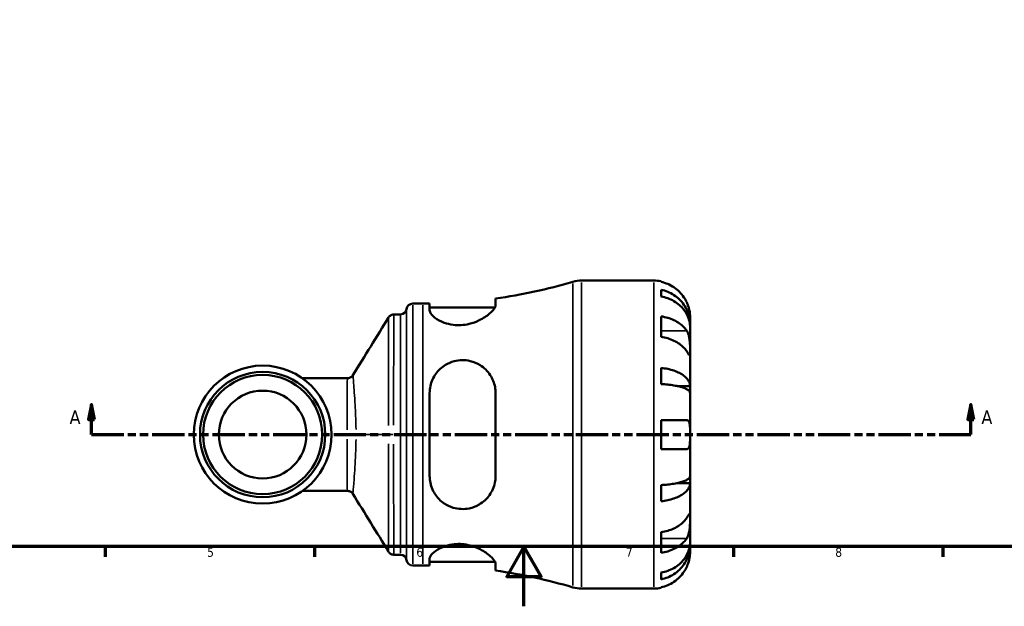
# Model space of a CAD drawing. Header units: millimetres. Extents: x 0 to 902, y -204 to 621.
# Tile 1 of 5: x 252 to 581, y 0 to 196. Entities that reach past the tile are written whole.
import ezdxf

# ---------------------------------------------------------------- set-up
doc = ezdxf.new("R2010")
doc.units = ezdxf.units.MM
doc.linetypes.add('DOUBLE_DASH_CHAIN', pattern=[1.2403, 0.6614, -0.0827, 0.1654, -0.0827, 0.1654, -0.0827])
for name, color, linetype, lineweight in [('Border (ANSI)', 7, 'Continuous', 70), ('Section Line (ANSI)', 7, 'DOUBLE_DASH_CHAIN', 70), ('Visible (ANSI)', 7, 'Continuous', 50), ('Visible Narrow (ANSI)', 7, 'Continuous', 35)]:
    doc.layers.add(name, color=color, linetype=linetype, lineweight=lineweight)
doc.styles.add('Label Text (ANSI)', font='tahoma.ttf')
doc.styles.add('Note Text (ANSI)', font='tahoma.ttf')

# ---------------------------------------------------------------- blocks, each defined once
blk = doc.blocks.new('Borders Default Border')
at = {"layer": 'Border (ANSI)'}
for p, q in [((280.3333282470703, 20), (280.3333282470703, 16.55200004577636)), ((350.4166793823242, 20), (350.4166793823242, 16.55200004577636)), ((490.5833435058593, 20), (490.5833435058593, 16.55200004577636)), ((560.6666564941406, 20), (560.6666564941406, 16.55200004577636))]:
    blk.add_line(p, q, dxfattribs=at)
at = {"layer": 'Border (ANSI)', "flags": 128}
for points in [[(20, 20), (20, 574.000015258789), (820.999984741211, 574.000015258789), (820.999984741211, 20), (20, 20)], [(420.4999923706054, 0), (420.4999923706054, 20), (414.7264862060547, 10), (426.2734985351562, 10), (420.4999923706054, 20)]]:
    blk.add_lwpolyline(points, dxfattribs=at)
at = {"layer": 'Border (ANSI)', "char_height": 3.048000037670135, "attachment_point": 7, "style": 'Note Text (ANSI)'}
for s, insert in [('5', (314.4825383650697, 16.48777954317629)), ('6', (384.485404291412, 16.48777954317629)), ('7', (454.5979985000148, 16.55199996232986)), ('8', (524.6301253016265, 16.48283951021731))]:
    blk.add_mtext(s, dxfattribs=dict(at, insert=insert))
blk = doc.blocks.new('2dTransSection0')
at = {"layer": 'Section Line (ANSI)', "linetype": 'Continuous'}
for p, q in [((275.8222870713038, 67.40095770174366), (274.8222870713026, 62.40095770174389)), ((275.8222870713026, 62.40095770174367), (275.8222870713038, 67.40095770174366)), ((276.8222870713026, 62.40095770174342), (275.8222870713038, 67.40095770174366)), ((570.0466265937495, 67.40095770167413), (569.0466265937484, 62.40095770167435)), ((570.0466265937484, 62.40095770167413), (570.0466265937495, 67.40095770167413)), ((571.0466265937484, 62.40095770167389), (570.0466265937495, 67.40095770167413)), ((274.8222870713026, 62.40095770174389), (276.8222870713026, 62.40095770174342)), ((275.8222870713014, 57.40095770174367), (275.8222870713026, 62.40095770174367)), ((569.0466265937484, 62.40095770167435), (571.0466265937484, 62.40095770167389)), ((570.0466265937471, 57.40095770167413), (570.0466265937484, 62.40095770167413)), ((275.8222870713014, 57.40095770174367), (286.4761230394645, 57.40095770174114)), ((559.3927906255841, 57.40095770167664), (570.0466265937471, 57.40095770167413))]:
    blk.add_line(p, q, dxfattribs=at)
at = {"layer": 'Section Line (ANSI)', "linetype": 'DOUBLE_DASH_CHAIN', "ltscale": 16.33075523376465}
blk.add_line((275.8222870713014, 57.40095770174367), (570.0466265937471, 57.40095770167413), dxfattribs=at)
at = {"layer": 'Section Line (ANSI)', "linetype": 'Continuous', "flags": 128}
for points in [[(276.8222842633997, 62.40095770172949), (275.8222899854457, 67.4009577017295), (274.8222861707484, 62.40095770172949), (276.8222842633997, 62.40095770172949)], [(571.0466227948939, 62.40095770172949), (570.0466189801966, 67.4009577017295), (569.0466342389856, 62.40095770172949), (571.0466227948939, 62.40095770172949)]]:
    blk.add_lwpolyline(points, dxfattribs=at)
at = {"layer": 'Section Line (ANSI)'}
for points in [[(276.8222842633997, 62.40095770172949), (275.8222899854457, 67.4009577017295), (274.8222861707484, 62.40095770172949), (276.8222842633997, 62.40095770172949)], [(571.0466227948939, 62.40095770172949), (570.0466189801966, 67.4009577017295), (569.0466342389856, 62.40095770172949), (571.0466227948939, 62.40095770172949)]]:
    blk.add_solid(points, dxfattribs=at)
at = {"layer": 'Section Line (ANSI)', "char_height": 4.571999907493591, "attachment_point": 7, "style": 'Label Text (ANSI)'}
for insert in [(268.4620312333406, 60.90095770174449), (573.5173657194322, 60.9009577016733)]:
    blk.add_mtext('A', dxfattribs=dict(at, insert=insert))

msp = doc.modelspace()

# ---------------------------------------------------------------- linework, layer by layer
at = {"layer": 'Visible (ANSI)'}
for p, q in [((439.7910096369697, 108.9009577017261), (463.947738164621, 108.9009577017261)), ((466.3727381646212, 108.6559829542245), (466.3727381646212, 108.4260016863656)), ((466.3727381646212, 105.7952047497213), (466.3727381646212, 103.5597537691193)), ((410.9927381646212, 100.7018849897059), (410.9927381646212, 102.8659981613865)), ((383.2852381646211, 101.1759577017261), (386.6252381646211, 101.1759577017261)), ((388.9427381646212, 101.191171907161), (388.9427381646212, 98.93989437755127)), ((388.9427381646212, 99.91595770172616), (410.7778642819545, 99.91595770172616)), ((376.9756287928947, 97.57095770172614), (379.1975523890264, 97.57095770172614)), ((466.3727381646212, 96.91058020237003), (466.3727381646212, 90.05164442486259)), ((476.0727381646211, 94.24226523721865), (476.0727381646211, 96.77595770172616)), ((476.0727381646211, 94.24226523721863), (476.0215528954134, 94.24226523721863)), ((476.0727381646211, 93.27790298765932), (476.0727381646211, 94.24226523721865)), ((476.0727381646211, 85.24328721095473), (476.0727381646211, 93.27790298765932)), ((476.0727381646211, 73.62548918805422), (476.0727381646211, 85.24328721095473)), ((466.3727381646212, 79.68196215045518), (466.3727381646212, 74.2851060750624)), ((361.4929647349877, 76.26045770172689), (346.3258438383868, 76.26045770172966)), ((476.0727381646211, 73.62548918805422), (471.7810006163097, 73.62548918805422)), ((476.0727381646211, 71.29731276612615), (476.0727381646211, 73.62548918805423)), ((388.9427381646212, 71.26095770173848), (388.9427381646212, 43.54095770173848)), ((410.9927381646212, 43.540957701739), (410.9927381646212, 71.260957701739)), ((476.0727381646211, 57.40095770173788), (476.0727381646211, 71.29731276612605)), ((466.3727381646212, 62.2509577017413), (466.3727381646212, 52.55095770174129)), ((476.0727381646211, 43.50460263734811), (476.0727381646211, 57.40095770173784)), ((476.0727381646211, 41.17642621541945), (476.0727381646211, 43.50460263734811)), ((466.3727381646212, 40.51680932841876), (466.3727381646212, 35.11995325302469)), ((476.0727381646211, 41.17642621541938), (471.7810006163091, 41.17642621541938)), ((476.0727381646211, 29.55862819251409), (476.0727381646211, 41.17642621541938)), ((346.3258438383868, 38.54145770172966), (361.4929647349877, 38.54145770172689)), ((476.0727381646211, 21.52401241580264), (476.0727381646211, 29.5586281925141)), ((466.3727381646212, 24.75027097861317), (466.3727381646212, 17.89133520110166)), ((476.0727381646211, 20.55965016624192), (476.0215528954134, 20.55965016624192)), ((476.0727381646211, 20.55965016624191), (476.0727381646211, 21.52401241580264)), ((476.0727381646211, 18.02595770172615), (476.0727381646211, 20.55965016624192)), ((376.9756287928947, 17.23095770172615), (379.1975523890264, 17.23095770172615)), ((383.2852381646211, 13.62595770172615), (386.6252381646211, 13.62595770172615)), ((388.9427381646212, 15.86202102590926), (388.9427381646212, 13.61074349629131)), ((388.9427381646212, 14.88595770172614), (410.7778642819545, 14.88595770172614)), ((410.9927381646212, 11.93591724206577), (410.9927381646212, 14.1000304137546)), ((466.3727381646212, 11.24216163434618), (466.3727381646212, 9.006710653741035)), ((439.7910096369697, 5.900957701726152), (463.947738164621, 5.900957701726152)), ((466.3727381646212, 6.375913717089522), (466.3727381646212, 6.145932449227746))]:
    msp.add_line(p, q, dxfattribs=at)
for centre, radius in [((333.0727381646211, 57.40095770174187), 23.05050000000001), ((333.0727381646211, 57.4009577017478), 20.955), ((333.0727381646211, 57.40095770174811), 19.925), ((333.0727381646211, 57.40095770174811), 14.6685)]:
    msp.add_circle(centre, radius, dxfattribs=at)
for centre, radius, start, end in [((439.7910096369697, 98.60095770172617), 10.3, 90, 106.5344708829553), ((463.947738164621, 96.77595770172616), 12.125, 78.46304096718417, 90), ((386.6252381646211, 277.6898658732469), 176.5139081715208, 277.9349435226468, 286.5344708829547), ((379.1975523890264, 99.63095770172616), 2.06, 270, 352.8192442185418), ((383.2852381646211, 99.11595770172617), 2.06, 90, 172.8192442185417), ((386.6252381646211, 277.6898658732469), 176.5139081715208, 270, 270.7522737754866), ((379.1975523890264, 15.17095770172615), 2.06, 7.180755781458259, 90), ((383.2852381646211, 15.68595770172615), 2.06, 187.1807557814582, 270), ((386.6252381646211, -162.8879504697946), 176.5139081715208, 89.24772622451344, 90), ((386.6252381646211, -162.8879504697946), 176.5139081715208, 73.46552911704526, 82.06505647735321), ((439.7910096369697, 16.20095770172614), 10.3, 253.4655291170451, 270), ((463.947738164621, 18.02595770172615), 12.125, 270, 281.5369590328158)]:
    msp.add_arc(centre, radius, start, end, dxfattribs=at)
for points, knots in [([(474.9409589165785, 101.6259577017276), (474.6866103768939, 102.1758683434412), (474.3762518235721, 102.7354257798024), (473.5688324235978, 103.9480498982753), (473.0420947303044, 104.5815476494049), (471.9829718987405, 105.6436916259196), (471.3534050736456, 106.170558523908), (469.9972212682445, 107.0794171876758), (469.2705948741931, 107.4613949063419), (467.9077271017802, 108.0272989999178), (467.1492861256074, 108.2667750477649), (466.3727381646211, 108.4260016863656)], [5.914314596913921, 5.914314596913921, 5.914314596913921, 5.914314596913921, 6.089730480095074, 6.089730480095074, 6.315130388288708, 6.315130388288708, 6.539719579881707, 6.539719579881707, 6.764308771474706, 6.764308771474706, 6.982426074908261, 6.982426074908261, 6.982426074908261, 6.982426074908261]), ([(466.3727381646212, 105.7952047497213), (467.1499895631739, 105.6410769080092), (467.9091601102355, 105.4091854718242), (469.2726209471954, 104.8613909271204), (469.9992597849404, 104.4918307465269), (471.3555610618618, 103.6124704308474), (471.9852306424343, 103.1026806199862), (473.0441092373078, 102.0753087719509), (473.5705727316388, 101.4628065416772), (474.478294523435, 100.1440758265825), (474.8595692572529, 99.43785794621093), (475.4338909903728, 98.09218161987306), (475.6793539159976, 97.3285142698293), (475.9987669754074, 95.76823228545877), (476.0727381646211, 94.97162169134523), (476.0727381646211, 94.2422652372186)], [0.2300348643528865, 0.2300348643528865, 0.2300348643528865, 0.2300348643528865, 0.4483378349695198, 0.4483378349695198, 0.6728956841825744, 0.6728956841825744, 0.8974535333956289, 0.8974535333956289, 1.122626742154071, 1.122626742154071, 1.347799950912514, 1.347799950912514, 1.573805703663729, 1.573805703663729, 1.799811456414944, 1.799811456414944, 1.799811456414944, 1.799811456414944]), ([(476.0727381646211, 93.27790298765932), (476.0727381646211, 93.92701347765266), (475.9987669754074, 94.63597860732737), (475.6793539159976, 96.02459373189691), (475.4338909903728, 96.7042401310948), (474.8595692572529, 97.90186114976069), (474.478294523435, 98.53037884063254), (473.5705727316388, 99.70401888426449), (473.0441092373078, 100.2491317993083), (471.9852306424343, 101.1634691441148), (471.3555610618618, 101.6171703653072), (469.9992597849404, 102.3997808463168), (469.2726209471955, 102.7286809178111), (467.9091601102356, 103.2162054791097), (467.1499895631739, 103.4225835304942), (466.3727381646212, 103.5597537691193)], [5.405432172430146, 5.405432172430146, 5.405432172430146, 5.405432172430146, 5.63143792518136, 5.63143792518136, 5.857443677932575, 5.857443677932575, 6.082616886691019, 6.082616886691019, 6.307790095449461, 6.307790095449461, 6.532347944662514, 6.532347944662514, 6.756905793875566, 6.756905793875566, 6.975208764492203, 6.975208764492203, 6.975208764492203, 6.975208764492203]), ([(410.9927381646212, 100.7018849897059), (410.9927381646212, 100.4620195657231), (410.9164040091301, 100.1922636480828), (410.4584928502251, 99.27850780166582), (409.8386471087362, 98.55783679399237), (408.0711331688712, 97.05272000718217), (406.8914797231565, 96.26107210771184), (404.4858911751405, 95.1027514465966), (403.3571427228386, 94.67986279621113), (401.2704102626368, 94.17792361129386), (400.3669621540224, 94.04012793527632), (398.5690903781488, 93.93904212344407), (397.6996876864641, 93.97097400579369), (395.7714520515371, 94.21426192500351), (394.7619689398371, 94.47043846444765), (392.5800609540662, 95.26101707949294), (391.5179167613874, 95.85799715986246), (389.8883927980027, 97.09483451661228), (389.3293430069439, 97.73687889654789), (388.9902833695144, 98.53298176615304), (388.9427381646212, 98.74260142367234), (388.9427381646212, 98.93989437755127)], [-3.947369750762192, -3.947369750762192, -3.947369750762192, -3.947369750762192, -3.709620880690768, -3.709620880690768, -3.209367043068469, -3.209367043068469, -2.684456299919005, -2.684456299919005, -2.301984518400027, -2.301984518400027, -2.025308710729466, -2.025308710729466, -1.758673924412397, -1.758673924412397, -1.41504773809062, -1.41504773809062, -0.9332676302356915, -0.9332676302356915, -0.4404998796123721, -0.4404998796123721, -0.2526284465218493, -0.2526284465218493, -0.2526284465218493, -0.2526284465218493]), ([(476.0727381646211, 96.77595770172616), (476.0727381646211, 96.77595770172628), (476.0732475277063, 96.83460528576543), (476.0688718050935, 97.07766003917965), (476.0633002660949, 97.27268065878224), (476.018595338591, 97.86093123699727), (475.9694836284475, 98.2895713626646), (475.80543725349, 99.12624810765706), (475.7177987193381, 99.49027127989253), (475.5224155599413, 100.1501011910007), (475.4268986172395, 100.4356451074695), (475.2089405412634, 101.0161099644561), (475.0867647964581, 101.3088713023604), (474.9497466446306, 101.6069292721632), (474.945358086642, 101.6164465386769), (474.9409589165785, 101.6259577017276)], [-3.375359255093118, -3.375359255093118, -3.375359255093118, -3.375359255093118, -3.244720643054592, -3.244720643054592, -3.100812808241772, -3.100812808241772, -2.9131851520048, -2.9131851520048, -2.785408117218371, -2.785408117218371, -2.690943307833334, -2.690943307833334, -2.594272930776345, -2.594272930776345, -2.591082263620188, -2.591082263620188, -2.591082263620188, -2.591082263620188]), ([(376.9756287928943, 97.57095770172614), (376.755811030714, 97.57095770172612), (376.5375531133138, 97.53367812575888), (376.1550170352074, 97.41126903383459), (375.9916168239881, 97.32759198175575), (375.7269109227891, 97.15691493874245), (375.6242553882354, 97.07001943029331), (375.4592995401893, 96.91012371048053), (375.3966449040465, 96.83666109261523), (375.2947803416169, 96.70488633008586), (375.2556119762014, 96.6463549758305), (375.2227654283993, 96.59321949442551), (375.2222662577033, 96.59241073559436), (375.2217687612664, 96.59160344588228)], [6.283188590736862, 6.283188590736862, 6.283188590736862, 6.283188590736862, 6.283644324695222, 6.283644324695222, 6.284107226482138, 6.284107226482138, 6.284570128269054, 6.284570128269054, 6.28503303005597, 6.28503303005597, 6.285495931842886, 6.285495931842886, 6.285503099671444, 6.285503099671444, 6.285503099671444, 6.285503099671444]), ([(466.3727381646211, 96.91058020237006), (467.1492861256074, 96.79798996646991), (467.9077271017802, 96.62865482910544), (469.2705948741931, 96.2285002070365), (469.9972212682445, 95.95840117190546), (471.3534050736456, 95.31574104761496), (471.9829718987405, 94.94318989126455), (473.0420947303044, 94.19214068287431), (473.5688324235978, 93.74419012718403), (474.3762518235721, 92.88673538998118), (474.6866103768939, 92.4910685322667), (474.9409589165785, 92.10222298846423)], [0.230037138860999, 0.230037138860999, 0.230037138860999, 0.230037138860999, 0.4481544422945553, 0.4481544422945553, 0.6727436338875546, 0.6727436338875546, 0.8973328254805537, 0.8973328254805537, 1.122732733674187, 1.122732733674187, 1.29814861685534, 1.29814861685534, 1.29814861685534, 1.29814861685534]), ([(474.9409589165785, 85.24328721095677), (474.6866103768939, 85.63213275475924), (474.3762518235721, 86.02779961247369), (473.5688324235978, 86.88525434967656), (473.0420947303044, 87.33320490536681), (471.9829718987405, 88.08425411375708), (471.3534050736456, 88.45680527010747), (469.9972212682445, 89.099465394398), (469.2705948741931, 89.36956442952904), (467.9077271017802, 89.76971905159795), (467.1492861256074, 89.93905418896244), (466.3727381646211, 90.05164442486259)], [5.914314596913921, 5.914314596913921, 5.914314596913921, 5.914314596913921, 6.089730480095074, 6.089730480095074, 6.315130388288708, 6.315130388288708, 6.539719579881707, 6.539719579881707, 6.764308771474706, 6.764308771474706, 6.982426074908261, 6.982426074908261, 6.982426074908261, 6.982426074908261]), ([(474.9409589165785, 92.10222298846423), (474.9946007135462, 92.02021593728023), (475.0466105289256, 91.93470682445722), (475.2288243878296, 91.61208365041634), (475.3477702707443, 91.35603078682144), (475.5655478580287, 90.78059796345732), (475.6608420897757, 90.46117141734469), (475.8520427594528, 89.64098703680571), (475.9275419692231, 89.13251966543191), (476.0353954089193, 88.00435458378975), (476.0564539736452, 87.39734442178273), (476.0749908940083, 86.23597786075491), (476.0727381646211, 85.6970221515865), (476.0727381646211, 85.24328721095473)], [-0.7809009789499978, -0.7809009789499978, -0.7809009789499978, -0.7809009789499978, -0.7424964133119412, -0.7424964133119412, -0.6416801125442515, -0.6416801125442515, -0.5330879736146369, -0.5330879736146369, -0.3772794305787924, -0.3772794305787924, -0.1925034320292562, -0.1925034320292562, 0, 0, 0, 0]), ([(476.0727381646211, 85.24328721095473), (476.0727381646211, 84.97516044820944), (476.0730348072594, 84.73942780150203), (476.0705391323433, 84.32864609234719), (476.0674823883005, 84.1605555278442), (476.0427493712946, 83.8836994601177), (476.0155748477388, 83.81107648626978), (475.9044861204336, 83.83690747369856), (475.8238932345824, 83.92751774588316), (475.6264053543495, 84.20080533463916), (475.5293337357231, 84.3453450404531), (475.3062656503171, 84.68351618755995), (475.1825928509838, 84.87345020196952), (475.0117026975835, 85.13508432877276), (474.9766902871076, 85.18866144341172), (474.9409589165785, 85.24328721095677)], [0, 0, 0, 0, 0.1137565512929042, 0.1137565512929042, 0.2353809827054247, 0.2353809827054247, 0.3943089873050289, 0.3943089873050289, 0.5463068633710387, 0.5463068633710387, 0.6520405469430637, 0.6520405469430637, 0.753818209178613, 0.753818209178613, 0.779337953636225, 0.779337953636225, 0.779337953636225, 0.779337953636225]), ([(388.9427381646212, 71.26095770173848), (388.9427381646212, 71.27129588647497), (388.9427527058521, 71.28163335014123), (388.9450377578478, 72.09397386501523), (389.0346972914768, 72.88617868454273), (389.5313632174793, 75.1177877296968), (390.1499382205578, 76.49183637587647), (391.8659529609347, 78.87888058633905), (392.9586730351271, 79.90409124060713), (395.1470636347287, 81.23157698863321), (396.1317793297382, 81.65386936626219), (398.0234560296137, 82.14801816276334), (398.8874114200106, 82.26751615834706), (400.6971420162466, 82.30170411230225), (401.617370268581, 82.19982905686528), (403.7181647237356, 81.70328090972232), (404.8429303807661, 81.22019988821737), (407.2017214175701, 79.73390728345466), (408.3415356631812, 78.60309278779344), (409.9872149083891, 76.08058154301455), (410.5440409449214, 74.71250033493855), (410.9314237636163, 72.59685896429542), (410.9927381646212, 71.93251583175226), (410.9927381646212, 71.260957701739)], [-3.895540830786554, -3.895540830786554, -3.895540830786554, -3.895540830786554, -3.892275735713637, -3.892275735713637, -3.638943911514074, -3.638943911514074, -3.157972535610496, -3.157972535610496, -2.685781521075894, -2.685781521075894, -2.357583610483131, -2.357583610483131, -2.094208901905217, -2.094208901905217, -1.81103676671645, -1.81103676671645, -1.423069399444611, -1.423069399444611, -0.8979733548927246, -0.8979733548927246, -0.418157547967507, -0.418157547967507, -0.2054532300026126, -0.2054532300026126, -0.2054532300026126, -0.2054532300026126]), ([(466.3727381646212, 79.68196215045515), (467.1499895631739, 79.60116270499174), (467.9091601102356, 79.47959674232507), (469.2726209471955, 79.19242282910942), (469.9992597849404, 78.99868588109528), (471.3555610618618, 78.53769307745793), (471.9852306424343, 78.27044263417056), (473.0441092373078, 77.73185677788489), (473.5705727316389, 77.41076073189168), (474.478294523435, 76.71943391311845), (474.8595692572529, 76.34920869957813), (475.4338909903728, 75.64375600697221), (475.6793539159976, 75.24341368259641), (475.9987669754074, 74.42545686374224), (476.0727381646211, 74.00784448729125), (476.0727381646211, 73.6254891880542)], [0.2300348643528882, 0.2300348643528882, 0.2300348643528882, 0.2300348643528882, 0.4483378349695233, 0.4483378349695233, 0.6728956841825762, 0.6728956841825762, 0.897453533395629, 0.897453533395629, 1.122626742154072, 1.122626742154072, 1.347799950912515, 1.347799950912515, 1.57380570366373, 1.57380570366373, 1.799811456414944, 1.799811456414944, 1.799811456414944, 1.799811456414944]), ([(363.2324810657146, 77.22304701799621), (363.1985243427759, 77.16869957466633), (363.1573003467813, 77.10804117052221), (363.0504289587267, 76.97265310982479), (362.9847701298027, 76.89770240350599), (362.8140194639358, 76.73718215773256), (362.7085085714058, 76.65125921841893), (362.4426118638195, 76.48637161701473), (362.2811548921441, 76.40774080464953), (361.910131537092, 76.29391077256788), (361.7009115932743, 76.26045770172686), (361.4929647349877, 76.26045770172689)], [1.528476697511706, 1.528476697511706, 1.528476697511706, 1.528476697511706, 1.533313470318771, 1.533313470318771, 1.538150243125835, 1.538150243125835, 1.5429870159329, 1.5429870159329, 1.547823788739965, 1.547823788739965, 1.55266056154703, 1.55266056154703, 1.55266056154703, 1.55266056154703]), ([(476.0727381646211, 71.29731276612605), (476.0727381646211, 71.48593717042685), (475.9987669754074, 71.69195467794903), (475.6793539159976, 72.09547103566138), (475.4338909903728, 72.29296884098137), (474.8595692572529, 72.64098440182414), (474.4782945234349, 72.82362476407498), (473.5705727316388, 73.16467171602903), (473.0441092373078, 73.3230755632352), (471.9852306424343, 73.58877198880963), (471.3555610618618, 73.72061259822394), (469.9992597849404, 73.94803063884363), (469.2726209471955, 74.04360540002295), (467.9091601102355, 74.18527470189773), (467.1499895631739, 74.24524590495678), (466.3727381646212, 74.2851060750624)], [5.405432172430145, 5.405432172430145, 5.405432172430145, 5.405432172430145, 5.631437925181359, 5.631437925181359, 5.857443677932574, 5.857443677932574, 6.082616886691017, 6.082616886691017, 6.30779009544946, 6.30779009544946, 6.532347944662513, 6.532347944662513, 6.756905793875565, 6.756905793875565, 6.975208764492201, 6.975208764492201, 6.975208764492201, 6.975208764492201]), ([(466.3727381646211, 62.25095770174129), (467.1492861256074, 62.25095770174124), (467.9077271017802, 62.25095770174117), (469.2705948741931, 62.250957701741), (469.9972212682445, 62.25095770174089), (471.3534050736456, 62.25095770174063), (471.9829718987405, 62.25095770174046), (473.0420947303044, 62.25095770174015), (473.5688324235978, 62.25095770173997), (474.376251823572, 62.25095770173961), (474.6866103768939, 62.25095770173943), (474.9409589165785, 62.25095770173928)], [0.2300371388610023, 0.2300371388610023, 0.2300371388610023, 0.2300371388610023, 0.4481544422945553, 0.4481544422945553, 0.6727436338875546, 0.6727436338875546, 0.8973328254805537, 0.8973328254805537, 1.122732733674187, 1.122732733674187, 1.298148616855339, 1.298148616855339, 1.298148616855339, 1.298148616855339]), ([(474.9409589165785, 62.25095770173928), (475.0353206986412, 62.25095770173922), (475.1245719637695, 62.23809321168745), (475.2986657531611, 62.18253826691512), (475.3821499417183, 62.13755604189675), (475.5549985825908, 61.99660463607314), (475.6389179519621, 61.89070530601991), (475.8406302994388, 61.51297563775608), (475.9255593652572, 61.18244414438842), (476.0358672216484, 60.34008490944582), (476.0565727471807, 59.82951652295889), (476.074976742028, 58.6777225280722), (476.0727381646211, 58.04315495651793), (476.0727381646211, 57.40095770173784)], [-0.7851646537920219, -0.7851646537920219, -0.7851646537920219, -0.7851646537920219, -0.7167420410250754, -0.7167420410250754, -0.642593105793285, -0.642593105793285, -0.548173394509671, -0.548173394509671, -0.3758449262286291, -0.3758449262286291, -0.1926591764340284, -0.1926591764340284, 0, 0, 0, 0]), ([(476.0727381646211, 57.40095770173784), (476.0727381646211, 56.91565866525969), (476.0735137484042, 56.4332209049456), (476.0667418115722, 55.44860830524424), (476.0579116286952, 54.9580670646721), (475.9989297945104, 54.11984967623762), (475.9524691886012, 53.76972395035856), (475.8077779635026, 53.22857575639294), (475.7184558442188, 53.02706463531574), (475.5306870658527, 52.78287225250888), (475.4490698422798, 52.70981801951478), (475.2759880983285, 52.60925432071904), (475.1867723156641, 52.57810652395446), (475.0423960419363, 52.55478960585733), (474.9924472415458, 52.55095770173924), (474.9409589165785, 52.55095770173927)], [0, 0, 0, 0, 0.1455897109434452, 0.1455897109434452, 0.309308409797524, 0.309308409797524, 0.4583050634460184, 0.4583050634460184, 0.5873510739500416, 0.5873510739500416, 0.6677540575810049, 0.6677540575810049, 0.7399915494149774, 0.7399915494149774, 0.7763224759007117, 0.7763224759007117, 0.7763224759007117, 0.7763224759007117]), ([(474.9409589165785, 52.55095770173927), (474.6866103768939, 52.55095770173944), (474.3762518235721, 52.5509577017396), (473.5688324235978, 52.55095770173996), (473.0420947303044, 52.55095770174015), (471.9829718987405, 52.55095770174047), (471.3534050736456, 52.55095770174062), (469.9972212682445, 52.5509577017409), (469.2705948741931, 52.55095770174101), (467.9077271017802, 52.55095770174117), (467.1492861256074, 52.55095770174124), (466.3727381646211, 52.55095770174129)], [5.914314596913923, 5.914314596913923, 5.914314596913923, 5.914314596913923, 6.089730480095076, 6.089730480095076, 6.315130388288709, 6.315130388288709, 6.539719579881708, 6.539719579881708, 6.764308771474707, 6.764308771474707, 6.982426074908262, 6.982426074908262, 6.982426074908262, 6.982426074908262]), ([(410.9927381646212, 43.54095770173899), (410.9927381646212, 42.79157853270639), (410.91640400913, 42.05141951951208), (410.4584928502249, 39.81381636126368), (409.8386471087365, 38.40734239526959), (408.0711331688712, 35.90224608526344), (406.8914797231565, 34.81165785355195), (404.4858911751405, 33.41618278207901), (403.3571427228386, 32.97742388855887), (401.2704102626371, 32.55678508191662), (400.3669621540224, 32.48513036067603), (398.5690903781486, 32.56942118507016), (397.699687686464, 32.71609120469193), (395.7714520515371, 33.28315002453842), (394.7619689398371, 33.76127666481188), (392.5800609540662, 35.21538495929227), (391.5179167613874, 36.30569036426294), (389.8883927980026, 38.82324959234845), (389.3293430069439, 40.26317199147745), (388.9902833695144, 42.36179700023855), (388.9427381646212, 42.94966336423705), (388.9427381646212, 43.54095770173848)], [-3.947369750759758, -3.947369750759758, -3.947369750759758, -3.947369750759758, -3.70962088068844, -3.70962088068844, -3.209367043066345, -3.209367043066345, -2.684456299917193, -2.684456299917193, -2.301984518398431, -2.301984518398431, -2.025308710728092, -2.025308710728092, -1.758673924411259, -1.758673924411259, -1.415047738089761, -1.415047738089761, -0.9332676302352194, -0.9332676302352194, -0.4404998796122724, -0.4404998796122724, -0.2526284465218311, -0.2526284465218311, -0.2526284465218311, -0.2526284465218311]), ([(466.3727381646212, 40.51680932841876), (467.1499895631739, 40.55666949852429), (467.9091601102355, 40.61664070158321), (469.2726209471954, 40.75831000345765), (469.9992597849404, 40.85388476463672), (471.3555610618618, 41.08130280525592), (471.9852306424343, 41.21314341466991), (473.0441092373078, 41.47883984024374), (473.5705727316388, 41.6372436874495), (474.478294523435, 41.97829063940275), (474.8595692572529, 42.16093100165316), (475.4338909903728, 42.50894656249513), (475.6793539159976, 42.70644436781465), (475.9987669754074, 43.10996072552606), (476.0727381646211, 43.31597823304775), (476.0727381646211, 43.50460263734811)], [0.2300348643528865, 0.2300348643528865, 0.2300348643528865, 0.2300348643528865, 0.4483378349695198, 0.4483378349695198, 0.6728956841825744, 0.6728956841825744, 0.8974535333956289, 0.8974535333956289, 1.122626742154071, 1.122626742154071, 1.347799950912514, 1.347799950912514, 1.573805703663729, 1.573805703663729, 1.799811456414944, 1.799811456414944, 1.799811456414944, 1.799811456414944]), ([(476.0727381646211, 41.1764262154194), (476.0727381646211, 40.79407091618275), (475.9987669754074, 40.3764585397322), (475.6793539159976, 39.55850172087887), (475.4338909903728, 39.15815939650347), (474.8595692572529, 38.45270670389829), (474.478294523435, 38.08248149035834), (473.5705727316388, 37.3911546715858), (473.0441092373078, 37.07005862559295), (471.9852306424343, 36.53147276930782), (471.3555610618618, 36.26422232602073), (469.9992597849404, 35.80322952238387), (469.2726209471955, 35.60949257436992), (467.9091601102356, 35.32231866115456), (467.1499895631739, 35.20075269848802), (466.3727381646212, 35.11995325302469)], [5.405432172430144, 5.405432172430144, 5.405432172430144, 5.405432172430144, 5.631437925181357, 5.631437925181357, 5.857443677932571, 5.857443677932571, 6.082616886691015, 6.082616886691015, 6.307790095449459, 6.307790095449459, 6.532347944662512, 6.532347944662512, 6.756905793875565, 6.756905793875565, 6.975208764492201, 6.975208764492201, 6.975208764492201, 6.975208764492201]), ([(361.4929647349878, 38.54145770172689), (361.7009142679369, 38.54145770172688), (361.910136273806, 38.50800376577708), (362.2811615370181, 38.39417197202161), (362.4426184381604, 38.31554035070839), (362.7085141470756, 38.15065208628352), (362.8140241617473, 38.06472924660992), (362.9847731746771, 37.90420972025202), (363.0504312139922, 37.82925961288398), (363.1573012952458, 37.69387285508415), (363.1985247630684, 37.63321515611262), (363.2324810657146, 37.57886838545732)], [-1.552652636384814, -1.552652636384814, -1.552652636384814, -1.552652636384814, -1.547815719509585, -1.547815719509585, -1.542978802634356, -1.542978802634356, -1.538141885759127, -1.538141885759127, -1.533304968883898, -1.533304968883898, -1.528468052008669, -1.528468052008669, -1.528468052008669, -1.528468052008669]), ([(474.9409589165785, 29.55862819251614), (474.9946007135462, 29.64063524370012), (475.0466105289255, 29.72026289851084), (475.2288243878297, 29.99933725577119), (475.3477702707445, 30.18185548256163), (475.5655478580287, 30.51066862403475), (475.6608420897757, 30.65118474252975), (475.8520427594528, 30.90845049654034), (475.9275419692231, 30.98482894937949), (476.0353954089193, 30.97172238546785), (476.0564539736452, 30.84869772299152), (476.0749908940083, 30.3712255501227), (476.0727381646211, 30.01236313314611), (476.0727381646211, 29.55862819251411)], [-0.7809009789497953, -0.7809009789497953, -0.7809009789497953, -0.7809009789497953, -0.7424964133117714, -0.7424964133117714, -0.6416801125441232, -0.6416801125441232, -0.5330879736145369, -0.5330879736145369, -0.3772794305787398, -0.3772794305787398, -0.1925034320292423, -0.1925034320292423, 0, 0, 0, 0]), ([(466.3727381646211, 24.75027097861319), (467.1492861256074, 24.86286121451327), (467.9077271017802, 25.03219635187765), (469.2705948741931, 25.43235097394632), (469.9972212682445, 25.7024500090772), (471.3534050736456, 26.34511013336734), (471.9829718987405, 26.71766128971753), (473.0420947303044, 27.46871049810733), (473.5688324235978, 27.91666105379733), (474.3762518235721, 28.77411579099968), (474.6866103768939, 29.16978264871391), (474.9409589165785, 29.55862819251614)], [0.2300371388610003, 0.2300371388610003, 0.2300371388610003, 0.2300371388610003, 0.4481544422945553, 0.4481544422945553, 0.6727436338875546, 0.6727436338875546, 0.8973328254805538, 0.8973328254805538, 1.122732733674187, 1.122732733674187, 1.298148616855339, 1.298148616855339, 1.298148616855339, 1.298148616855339]), ([(476.0727381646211, 29.55862819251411), (476.0727381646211, 29.2905014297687), (476.0730348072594, 28.99187976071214), (476.0705391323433, 28.32358784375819), (476.0674823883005, 27.95306936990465), (476.0427493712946, 27.06062555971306), (476.0155748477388, 26.53398314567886), (475.9044861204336, 25.50408282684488), (475.8238932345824, 25.01167515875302), (475.6264053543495, 24.22075301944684), (475.5293337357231, 23.91384347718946), (475.3062656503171, 23.3521323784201), (475.1825928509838, 23.09855326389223), (475.0117026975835, 22.81050527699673), (474.9766902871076, 22.75431818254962), (474.9409589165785, 22.6996924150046)], [0, 0, 0, 0, 0.11375655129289, 0.11375655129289, 0.2353809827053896, 0.2353809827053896, 0.3943089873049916, 0.3943089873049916, 0.5463068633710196, 0.5463068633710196, 0.6520405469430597, 0.6520405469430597, 0.7538182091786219, 0.7538182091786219, 0.7793379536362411, 0.7793379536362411, 0.7793379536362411, 0.7793379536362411]), ([(388.9427381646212, 15.86202102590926), (388.9427381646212, 15.86547049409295), (388.9427527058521, 15.86892380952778), (388.9450377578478, 16.14061427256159), (389.0346972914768, 16.43051535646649), (389.5313632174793, 17.3147319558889), (390.1499382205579, 17.94843347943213), (391.8659529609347, 19.14734040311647), (392.9586730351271, 19.7154472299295), (395.1470636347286, 20.43346829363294), (396.1317793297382, 20.65387445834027), (398.0234560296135, 20.84828842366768), (398.8874114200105, 20.86016432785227), (400.6971420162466, 20.72012677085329), (401.6173702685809, 20.55794039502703), (403.7181647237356, 20.00095698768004), (404.8429303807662, 19.54996452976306), (407.2017214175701, 18.34964921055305), (408.3415356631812, 17.55071856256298), (409.987214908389, 16.07959218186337), (410.5440409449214, 15.39832432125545), (410.9314237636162, 14.55397486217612), (410.9927381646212, 14.3149864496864), (410.9927381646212, 14.1000304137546)], [-3.895540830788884, -3.895540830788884, -3.895540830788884, -3.895540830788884, -3.892275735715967, -3.892275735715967, -3.638943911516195, -3.638943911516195, -3.157972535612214, -3.157972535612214, -2.685781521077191, -2.685781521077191, -2.35758361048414, -2.35758361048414, -2.09420890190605, -2.09420890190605, -1.811036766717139, -1.811036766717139, -1.423069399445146, -1.423069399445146, -0.8979733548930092, -0.8979733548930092, -0.4181575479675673, -0.4181575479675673, -0.2054532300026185, -0.2054532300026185, -0.2054532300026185, -0.2054532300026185]), ([(474.9409589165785, 22.6996924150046), (474.6866103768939, 22.31084687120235), (474.3762518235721, 21.91518001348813), (473.5688324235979, 21.05772527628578), (473.0420947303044, 20.60977472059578), (471.9829718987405, 19.85872551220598), (471.3534050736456, 19.48617435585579), (469.9972212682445, 18.84351423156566), (469.2705948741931, 18.57341519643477), (467.9077271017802, 18.1732605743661), (467.1492861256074, 18.00392543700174), (466.3727381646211, 17.89133520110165)], [5.914314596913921, 5.914314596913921, 5.914314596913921, 5.914314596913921, 6.089730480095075, 6.089730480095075, 6.315130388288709, 6.315130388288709, 6.539719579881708, 6.539719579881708, 6.764308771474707, 6.764308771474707, 6.982426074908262, 6.982426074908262, 6.982426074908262, 6.982426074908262]), ([(466.3727381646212, 11.24216163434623), (467.1499895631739, 11.37933187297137), (467.9091601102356, 11.58570992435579), (469.2726209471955, 12.07323448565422), (469.9992597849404, 12.40213455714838), (471.3555610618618, 13.18474503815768), (471.9852306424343, 13.63844625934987), (473.0441092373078, 14.55278360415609), (473.5705727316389, 15.09789651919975), (474.478294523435, 16.2715365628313), (474.8595692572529, 16.90005425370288), (475.4338909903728, 18.09767527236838), (475.6793539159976, 18.77732167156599), (475.9987669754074, 20.16593679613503), (476.0727381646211, 20.87490192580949), (476.0727381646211, 21.52401241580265)], [0.2300348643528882, 0.2300348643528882, 0.2300348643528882, 0.2300348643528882, 0.4483378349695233, 0.4483378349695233, 0.6728956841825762, 0.6728956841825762, 0.897453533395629, 0.897453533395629, 1.122626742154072, 1.122626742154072, 1.347799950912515, 1.347799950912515, 1.57380570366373, 1.57380570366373, 1.799811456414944, 1.799811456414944, 1.799811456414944, 1.799811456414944]), ([(476.0727381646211, 20.55965016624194), (476.0727381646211, 19.83029371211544), (475.9987669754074, 19.03368311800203), (475.6793539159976, 17.47340113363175), (475.4338909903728, 16.70973378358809), (474.8595692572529, 15.36405745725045), (474.4782945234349, 14.65783957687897), (473.5705727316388, 13.33910886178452), (473.0441092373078, 12.72660663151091), (471.9852306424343, 11.69923478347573), (471.3555610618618, 11.18944497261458), (469.9992597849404, 10.31008465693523), (469.2726209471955, 9.940524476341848), (467.9091601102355, 9.392729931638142), (467.1499895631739, 9.16083849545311), (466.3727381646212, 9.006710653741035)], [5.405432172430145, 5.405432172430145, 5.405432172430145, 5.405432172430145, 5.631437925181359, 5.631437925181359, 5.857443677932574, 5.857443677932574, 6.082616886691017, 6.082616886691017, 6.30779009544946, 6.30779009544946, 6.532347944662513, 6.532347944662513, 6.756905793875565, 6.756905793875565, 6.975208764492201, 6.975208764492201, 6.975208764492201, 6.975208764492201]), ([(375.2217687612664, 18.21031195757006), (375.2538973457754, 18.15817675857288), (375.2927931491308, 18.09985946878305), (375.3939175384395, 17.96853461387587), (375.4561025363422, 17.89531139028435), (375.6198189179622, 17.73579473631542), (375.7216930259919, 17.64904100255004), (375.9845812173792, 17.47821445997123), (376.1469329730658, 17.39422113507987), (376.5307533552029, 17.2694701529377), (376.7523539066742, 17.23095770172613), (376.9756287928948, 17.23095770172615)], [3.13929146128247, 3.13929146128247, 3.13929146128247, 3.13929146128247, 3.139754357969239, 3.139754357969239, 3.140217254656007, 3.140217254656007, 3.140680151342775, 3.140680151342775, 3.141143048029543, 3.141143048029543, 3.141605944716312, 3.141605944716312, 3.141605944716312, 3.141605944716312]), ([(474.9409589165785, 13.17595770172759), (475.0112916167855, 13.32801951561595), (475.0787362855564, 13.48127253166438), (475.2596320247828, 13.91430844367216), (475.3651915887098, 14.19403466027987), (475.566252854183, 14.78745373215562), (475.6571791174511, 15.09730581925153), (475.8498158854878, 15.85759899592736), (475.9273909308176, 16.28189544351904), (476.0356684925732, 17.07635397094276), (476.0565118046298, 17.4164760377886), (476.0750050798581, 17.8990443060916), (476.0727381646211, 18.02595770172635), (476.0727381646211, 18.02595770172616)], [-0.7750770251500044, -0.7750770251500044, -0.7750770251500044, -0.7750770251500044, -0.7256039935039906, -0.7256039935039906, -0.6359426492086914, -0.6359426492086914, -0.5336564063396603, -0.5336564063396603, -0.3753162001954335, -0.3753162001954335, -0.1921678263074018, -0.1921678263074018, 0, 0, 0, 0]), ([(466.3727381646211, 6.37591371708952), (467.1492861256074, 6.535140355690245), (467.9077271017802, 6.774616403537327), (469.2705948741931, 7.340520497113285), (469.9972212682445, 7.722498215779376), (471.3534050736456, 8.631356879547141), (471.9829718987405, 9.158223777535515), (473.0420947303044, 10.22036775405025), (473.5688324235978, 10.85386550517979), (474.376251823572, 12.06648962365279), (474.6866103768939, 12.62604706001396), (474.9409589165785, 13.17595770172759)], [0.2300371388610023, 0.2300371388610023, 0.2300371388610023, 0.2300371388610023, 0.4481544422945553, 0.4481544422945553, 0.6727436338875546, 0.6727436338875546, 0.8973328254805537, 0.8973328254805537, 1.122732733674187, 1.122732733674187, 1.298148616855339, 1.298148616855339, 1.298148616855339, 1.298148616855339])]:
    msp.add_open_spline(points, degree=3, knots=knots, dxfattribs=at)
for points in [[(363.2324810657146, 77.22304701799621), (367.2526582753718, 83.6573061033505), (371.2366401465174, 90.12491726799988), (375.2217687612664, 96.59160344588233)], [(375.2217687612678, 18.2103119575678), (371.2366401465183, 24.67699813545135), (367.2526582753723, 31.14460930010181), (363.2324810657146, 37.57886838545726)]]:
    msp.add_open_spline(points, degree=3, dxfattribs=at)
at = {"layer": 'Visible Narrow (ANSI)'}
for p, q in [((436.8597105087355, 6.955682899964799), (436.8597105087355, 107.8462325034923)), ((439.7910096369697, 108.2669072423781), (439.7910096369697, 6.535008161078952)), ((463.947738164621, 6.535008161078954), (463.947738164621, 108.2669072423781)), ((381.2413952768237, 98.85670657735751), (381.2413952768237, 15.94520882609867)), ((383.2852381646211, 100.6370148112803), (383.2852381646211, 14.16490059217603)), ((386.6252381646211, 14.16490059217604), (386.6252381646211, 100.6370148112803)), ((379.1975523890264, 17.72551706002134), (379.1975523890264, 97.07639834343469)), ((474.5125478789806, 92.10222298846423), (466.801149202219, 92.10222298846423)), ((364.2195839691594, 57.4009577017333), (361.5387427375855, 57.40095770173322)), ((374.6644110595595, 57.40095770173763), (364.8650900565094, 57.40095770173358)), ((375.2676297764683, 57.40095770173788), (376.7846514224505, 57.40095770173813)), ((474.5125478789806, 22.6996924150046), (466.801149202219, 22.6996924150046))]:
    msp.add_line(p, q, dxfattribs=at)
for points, knots in [([(375.2209007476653, 96.46918207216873), (375.2196943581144, 96.13654219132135), (375.2184152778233, 95.12939462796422), (375.2156022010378, 91.50786269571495), (375.2140759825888, 88.60081187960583), (375.2114963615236, 81.36500713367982), (375.2104601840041, 77.03766018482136), (375.2092633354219, 68.55584892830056), (375.208957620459, 64.5436312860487), (375.2088560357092, 60.48099365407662)], [6.363927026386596, 6.363927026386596, 6.363927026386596, 6.363927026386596, 6.685695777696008, 6.685695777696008, 7.075143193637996, 7.075143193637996, 7.464574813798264, 7.464574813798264, 7.775557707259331, 7.775557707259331, 7.775557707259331, 7.775557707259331]), ([(376.8827967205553, 60.55242165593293), (376.884149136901, 64.70175075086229), (376.8880819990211, 68.80042716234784), (376.9010418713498, 77.47501881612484), (376.9108762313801, 81.90743411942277), (376.9309391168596, 89.32984449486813), (376.9411330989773, 92.31799129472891), (376.9579888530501, 96.0598397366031), (376.9649944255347, 97.10407621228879), (376.9712305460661, 97.4463847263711)], [-7.775441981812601, -7.775441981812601, -7.775441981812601, -7.775441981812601, -7.464574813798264, -7.464574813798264, -7.075143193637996, -7.075143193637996, -6.685695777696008, -6.685695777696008, -6.361728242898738, -6.361728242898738, -6.361728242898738, -6.361728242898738]), ([(361.4649762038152, 76.20371141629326), (361.4616522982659, 76.19010538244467), (361.4583489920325, 76.17402493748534), (361.4068583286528, 75.88276826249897), (361.3642738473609, 75.07928268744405), (361.3084206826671, 72.17879850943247), (361.3128736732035, 69.76850426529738), (361.3498716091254, 65.76970511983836), (361.3613876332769, 64.67103709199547), (361.3854515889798, 62.05872358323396), (361.3967112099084, 60.51259264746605), (361.4014440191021, 58.94512375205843)], [1.632107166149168, 1.632107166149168, 1.632107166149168, 1.632107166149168, 1.660882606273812, 1.660882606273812, 2.083880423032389, 2.083880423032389, 2.629498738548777, 2.629498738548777, 2.819459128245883, 2.819459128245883, 3.062146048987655, 3.062146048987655, 3.062146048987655, 3.062146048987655]), ([(364.3108438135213, 59.0436907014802), (364.2915549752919, 60.67787003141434), (364.2449649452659, 62.28957877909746), (364.1297804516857, 65.01964989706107), (364.068936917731, 66.1712121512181), (363.8217964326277, 70.36454022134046), (363.6269033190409, 72.89828762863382), (363.3912864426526, 75.960834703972), (363.3197870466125, 76.81499461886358), (363.2656829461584, 77.14650980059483), (363.2601162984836, 77.17423098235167), (363.2548589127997, 77.19351165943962)], [-3.060936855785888, -3.060936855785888, -3.060936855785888, -3.060936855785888, -2.819459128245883, -2.819459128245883, -2.629498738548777, -2.629498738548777, -2.083880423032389, -2.083880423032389, -1.660882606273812, -1.660882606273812, -1.609132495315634, -1.609132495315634, -1.609132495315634, -1.609132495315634]), ([(361.4015241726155, 55.85653334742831), (361.3986377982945, 54.87331709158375), (361.3932031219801, 53.89845434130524), (361.3704479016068, 50.87343943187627), (361.34762620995, 48.91644119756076), (361.31999403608, 45.62272795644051), (361.3137600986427, 44.23899656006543), (361.324578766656, 41.31684028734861), (361.3543951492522, 40.02746993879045), (361.4175389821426, 38.92877107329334), (361.4406195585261, 38.69877242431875), (361.4649130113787, 38.59909781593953)], [-3.062145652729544, -3.062145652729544, -3.062145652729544, -3.062145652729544, -2.909955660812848, -2.909955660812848, -2.578085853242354, -2.578085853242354, -2.281899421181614, -2.281899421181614, -1.842220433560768, -1.842220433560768, -1.632099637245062, -1.632099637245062, -1.632099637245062, -1.632099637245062]), ([(363.2548853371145, 37.60921221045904), (363.2785581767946, 37.69682051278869), (363.3085271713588, 37.95404783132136), (363.4191501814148, 39.16352089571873), (363.5235617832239, 40.5265268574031), (363.7479618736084, 43.60146259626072), (363.8514019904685, 45.0547264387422), (364.06634409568, 48.50974066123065), (364.1763887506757, 50.56055337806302), (364.2766607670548, 53.72264385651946), (364.2991648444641, 54.73591526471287), (364.3110352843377, 55.75793582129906)], [1.609124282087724, 1.609124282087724, 1.609124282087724, 1.609124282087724, 1.842220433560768, 1.842220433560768, 2.281899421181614, 2.281899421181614, 2.578085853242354, 2.578085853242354, 2.909955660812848, 2.909955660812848, 3.060936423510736, 3.060936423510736, 3.060936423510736, 3.060936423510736]), ([(375.2088560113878, 54.32084125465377), (375.2089278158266, 51.44744735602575), (375.2091016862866, 48.59926904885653), (375.2098912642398, 40.93578934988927), (375.210767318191, 36.33235892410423), (375.2130955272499, 28.54580846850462), (375.214515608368, 25.32804240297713), (375.2176157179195, 20.37628960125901), (375.2192958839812, 18.79782465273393), (375.2208656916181, 18.34188316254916), (375.2208834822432, 18.33685963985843), (375.2209012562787, 18.33198447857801)], [1.649221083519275, 1.649221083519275, 1.649221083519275, 1.649221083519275, 1.869165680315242, 1.869165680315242, 2.261442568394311, 2.261442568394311, 2.642438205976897, 2.642438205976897, 3.056120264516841, 3.056120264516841, 3.0608667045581, 3.0608667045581, 3.0608667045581, 3.0608667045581]), ([(376.9712329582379, 17.3548012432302), (376.9710994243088, 17.36208948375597), (376.9709655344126, 17.36970362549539), (376.9628350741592, 17.8505981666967), (376.9535285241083, 19.48078724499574), (376.933934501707, 24.57463736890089), (376.9237486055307, 27.87910367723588), (376.9042794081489, 35.86072955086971), (376.8951203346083, 40.57259854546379), (376.8859565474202, 48.40632249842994), (376.8837317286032, 51.31520408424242), (376.8827884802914, 54.24943031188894)], [-3.06306546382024, -3.06306546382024, -3.06306546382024, -3.06306546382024, -3.056120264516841, -3.056120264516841, -2.642438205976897, -2.642438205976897, -2.261442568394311, -2.261442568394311, -1.869165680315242, -1.869165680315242, -1.649336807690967, -1.649336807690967, -1.649336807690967, -1.649336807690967])]:
    msp.add_open_spline(points, degree=3, knots=knots, dxfattribs=at)

# ---------------------------------------------------------------- block references
msp.add_blockref('Borders Default Border', (0, 0))
at = {"layer": 'Section Line (ANSI)'}
msp.add_blockref('2dTransSection0', (0, 0), dxfattribs=at)

doc.saveas('drawing.dxf')
